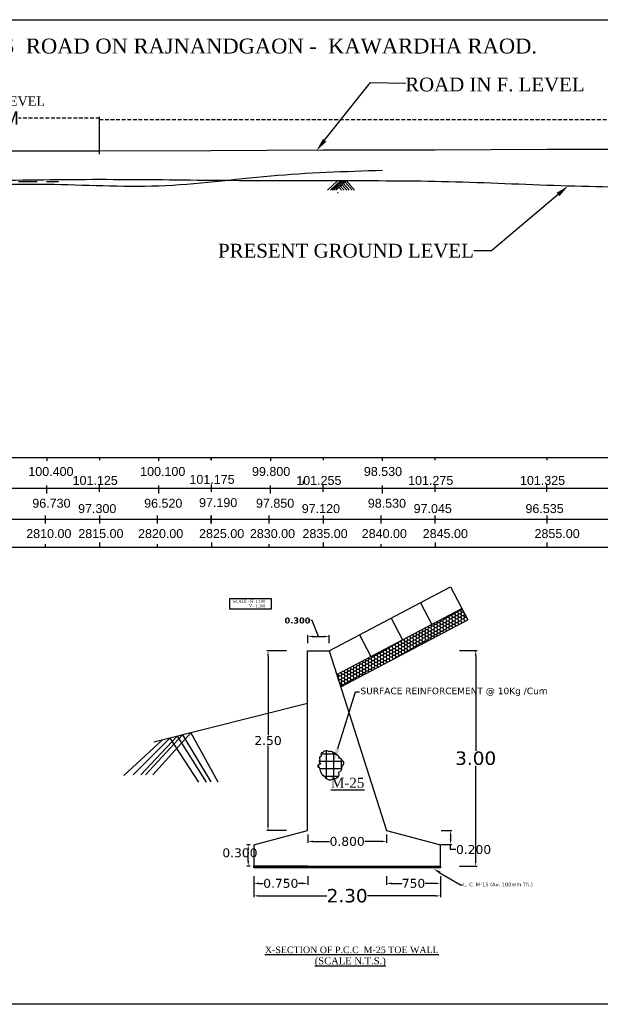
# Model space of a CAD drawing. Header units: metres. Extents: x 3770 to 4463, y -3340 to -3083.
# Tile 4 of 5: x 4181 to 4258, y -3340 to -3208. Entities that reach past the tile are written whole.
import ezdxf
from ezdxf import colors
from ezdxf.entities.mleader import LeaderData, LeaderLine
from ezdxf.math import Vec2, Vec3

# ---------------------------------------------------------------- set-up
doc = ezdxf.new("R2010")
doc.units = ezdxf.units.M
doc.header["$MEASUREMENT"] = 0
for name, pattern in [('ACAD_ISO02W100', [15, 12, -3]), ('DASED', [0.375, 0.25, -0.125]), ('DASHED', [0.75, 0.5, -0.25])]:
    doc.linetypes.add(name, pattern=pattern)
doc.styles.get("Standard").update_dxf_attribs({"font": 'verdana.ttf'})
doc.styles.add('WMF-Arial0', font='arial.ttf')
doc.dimstyles.new('SMALL Standard', dxfattribs={"dimtxt": 0.075, "dimasz": 0.05, "dimexe": 0.18, "dimexo": 0.0625, "dimgap": 0.09, "dimtad": 0, "dimtih": 1, "dimtoh": 1, "dimdec": 3, "dimzin": 0, "dimdsep": 46, "dimtxsty": 'WMF-Arial0', "dimblk": 'ARCHTICK', "dimcen": 0.09, "dimclrt": 256, "dimadec": 0, "dimazin": 0, "dimtfac": 1, "dimtdec": 3, "dimtofl": 0, "dimtmove": 0, "dimatfit": 3, "dimfxl": 0, "dimtolj": 1, "dimtzin": 0, "dimarcsym": 0})
doc.dimstyles.get("Standard").update_dxf_attribs({"dimtxt": 1, "dimasz": 0.7, "dimexe": 0.18, "dimexo": 0.0625, "dimgap": 0.09, "dimtad": 0, "dimtih": 1, "dimtoh": 1, "dimdec": 3, "dimzin": 0, "dimdsep": 46, "dimtxsty": 'Standard', "dimcen": 0.09, "dimadec": 0, "dimazin": 0, "dimtfac": 1, "dimtdec": 3, "dimtofl": 0, "dimtmove": 0, "dimatfit": 3, "dimfxl": 0, "dimtolj": 1, "dimtzin": 0, "dimarcsym": 0})

# ---------------------------------------------------------------- blocks, each defined once
blk = doc.blocks.new('_ArchTick')
at = {"color": 0, "linetype": 'ByBlock', "const_width": 0.15}
blk.add_lwpolyline([(-0.5, -0.5), (0.5, 0.5)], dxfattribs=at)
blk = doc.blocks.new('*D3')
at = {"color": 0, "lineweight": -2, "transparency": 16777216}
for p, q in [((4191.32, -3225.54), (4191.32, -3220.73)), ((4446.32, -3224.19), (4446.32, -3220.73))]:
    blk.add_line(p, q, dxfattribs=at)
at = {"color": 0, "linetype": 'DASHED', "lineweight": -2, "transparency": 16777216}
for p, q in [((4191.32, -3220.91), (4314.07, -3220.91)), ((4446.32, -3220.91), (4323.57, -3220.91))]:
    blk.add_line(p, q, dxfattribs=at)
at = {"layer": 'Defpoints', "color": 0, "transparency": 16777216}
for p in [(4446.32, -3220.91), (4446.32, -3224.26), (4191.32, -3225.6)]:
    blk.add_point(p, dxfattribs=at)
at = {"color": 0, "lineweight": -2, "transparency": 16777216, "xscale": 0.05, "yscale": 0.05, "zscale": 0.05, "rotation": 180}
blk.add_blockref('_ArchTick', (4191.32, -3220.91), dxfattribs=at)
at = {"color": 0, "lineweight": -2, "transparency": 16777216, "xscale": 0.05, "yscale": 0.05, "zscale": 0.05}
blk.add_blockref('_ArchTick', (4446.32, -3220.91), dxfattribs=at)
at = {"lineweight": 13, "transparency": 16777216, "insert": (4318.82, -3220.91), "char_height": 0.075, "attachment_point": 5, "style": 'WMF-Arial0'}
blk.add_mtext('\\A1;{\\H24x;170.00M}', dxfattribs=at)
blk = doc.blocks.new('*D4')
at = {"color": 0, "lineweight": -2, "transparency": 16777216}
for p, q in [((4161.32, -3225.04), (4161.32, -3220.54)), ((4191.32, -3225.47), (4191.32, -3220.54))]:
    blk.add_line(p, q, dxfattribs=at)
at = {"color": 0, "linetype": 'DASHED', "lineweight": -2, "transparency": 16777216}
for p, q in [((4161.32, -3220.72), (4172.17, -3220.72)), ((4191.32, -3220.72), (4180.47, -3220.72))]:
    blk.add_line(p, q, dxfattribs=at)
at = {"layer": 'Defpoints', "color": 0, "transparency": 16777216}
for p in [(4191.32, -3220.72), (4161.32, -3225.1), (4191.32, -3225.54)]:
    blk.add_point(p, dxfattribs=at)
at = {"color": 0, "lineweight": -2, "transparency": 16777216, "xscale": 0.05, "yscale": 0.05, "zscale": 0.05, "rotation": 180}
blk.add_blockref('_ArchTick', (4161.32, -3220.72), dxfattribs=at)
at = {"color": 0, "lineweight": -2, "transparency": 16777216, "xscale": 0.05, "yscale": 0.05, "zscale": 0.05}
blk.add_blockref('_ArchTick', (4191.32, -3220.72), dxfattribs=at)
at = {"lineweight": 13, "transparency": 16777216, "insert": (4176.32, -3220.72), "char_height": 0.9, "attachment_point": 5, "style": 'WMF-Arial0'}
blk.add_mtext('\\A1;{\\H2x;20.00M}', dxfattribs=at)
blk = doc.blocks.new('*D24')
at = {"color": 0, "lineweight": -2, "transparency": 16777216}
for p, q in [((4219.25, -3316.77), (4219.25, -3317.88)), ((4229.83, -3316.77), (4229.83, -3317.88)), ((4219.95, -3317.7), (4222.16, -3317.7)), ((4229.13, -3317.7), (4226.92, -3317.7))]:
    blk.add_line(p, q, dxfattribs=at)
at = {"color": 0, "transparency": 16777216}
for points in [[(4219.95, -3317.58), (4219.95, -3317.81), (4219.25, -3317.7)], [(4229.13, -3317.58), (4229.13, -3317.81), (4229.83, -3317.7)]]:
    blk.add_solid(points, dxfattribs=at)
at = {"layer": 'Defpoints', "color": 0, "transparency": 16777216}
for p in [(4219.25, -3316.71), (4229.83, -3316.71), (4229.83, -3317.7)]:
    blk.add_point(p, dxfattribs=at)
at = {"color": 0, "transparency": 16777216, "insert": (4224.54, -3317.7), "char_height": 1, "attachment_point": 5}
blk.add_mtext('\\A1;{\\H1.2x;0.800}', dxfattribs=at)
blk = doc.blocks.new('*D25')
at = {"color": 0, "lineweight": -2, "transparency": 16777216}
for p, q in [((4229.83, -3322.36), (4229.83, -3323.5)), ((4237.05, -3322.36), (4237.05, -3323.5)), ((4230.53, -3323.32), (4231.89, -3323.32)), ((4236.35, -3323.32), (4234.99, -3323.32))]:
    blk.add_line(p, q, dxfattribs=at)
at = {"color": 0, "transparency": 16777216}
for points in [[(4230.53, -3323.2), (4230.53, -3323.44), (4229.83, -3323.32)], [(4236.35, -3323.2), (4236.35, -3323.44), (4237.05, -3323.32)]]:
    blk.add_solid(points, dxfattribs=at)
at = {"layer": 'Defpoints', "color": 0, "transparency": 16777216}
for p in [(4229.83, -3322.3), (4237.05, -3322.3), (4237.05, -3323.32)]:
    blk.add_point(p, dxfattribs=at)
at = {"color": 0, "transparency": 16777216, "insert": (4233.44, -3323.32), "char_height": 1, "attachment_point": 5}
blk.add_mtext('\\A1;{\\H1.2x;750}', dxfattribs=at)
blk = doc.blocks.new('*D26')
at = {"color": 0, "lineweight": -2, "transparency": 16777216}
for p, q in [((4212.03, -3322.36), (4212.03, -3323.5)), ((4219.25, -3322.36), (4219.25, -3323.5)), ((4212.73, -3323.32), (4213.26, -3323.32)), ((4218.55, -3323.32), (4218.02, -3323.32))]:
    blk.add_line(p, q, dxfattribs=at)
at = {"color": 0, "transparency": 16777216}
for points in [[(4212.73, -3323.2), (4212.73, -3323.44), (4212.03, -3323.32)], [(4218.55, -3323.2), (4218.55, -3323.44), (4219.25, -3323.32)]]:
    blk.add_solid(points, dxfattribs=at)
at = {"layer": 'Defpoints', "color": 0, "transparency": 16777216}
for p in [(4212.03, -3322.3), (4219.25, -3322.3), (4219.25, -3323.32)]:
    blk.add_point(p, dxfattribs=at)
at = {"color": 0, "transparency": 16777216, "insert": (4215.64, -3323.32), "char_height": 1, "attachment_point": 5}
blk.add_mtext('\\A1;{\\H1.2x;0.750}', dxfattribs=at)
blk = doc.blocks.new('*D27')
at = {"color": 0, "lineweight": -2, "transparency": 16777216}
for p, q in [((4219.86, -3288.08), (4219.68, -3288.08)), ((4220.69, -3290.21), (4219.86, -3288.08)), ((4219.25, -3291.12), (4219.25, -3290.03)), ((4219.95, -3290.21), (4221.43, -3290.21)), ((4222.13, -3291.12), (4222.13, -3290.03))]:
    blk.add_line(p, q, dxfattribs=at)
at = {"color": 0, "transparency": 16777216}
for points in [[(4219.95, -3290.1), (4219.95, -3290.33), (4219.25, -3290.21)], [(4221.43, -3290.1), (4221.43, -3290.33), (4222.13, -3290.21)]]:
    blk.add_solid(points, dxfattribs=at)
at = {"layer": 'Defpoints', "color": 0, "transparency": 16777216}
for p in [(4222.13, -3290.21), (4219.25, -3291.18), (4222.13, -3291.18)]:
    blk.add_point(p, dxfattribs=at)
at = {"color": 0, "transparency": 16777216, "insert": (4217.88, -3288.08), "char_height": 1, "attachment_point": 5}
blk.add_mtext('\\A1;{\\fVerdana|b1|i0|c0|p34;\\H0.8x;0.300}', dxfattribs=at)
blk = doc.blocks.new('*D28')
at = {"color": 0, "lineweight": -2, "transparency": 16777216}
for p, q in [((4211.54, -3318.14), (4211.1, -3318.14)), ((4211.28, -3320.32), (4211.28, -3318.84)), ((4211.54, -3321.02), (4211.1, -3321.02))]:
    blk.add_line(p, q, dxfattribs=at)
at = {"color": 0, "transparency": 16777216}
for points in [[(4211.16, -3318.84), (4211.39, -3318.84), (4211.28, -3318.14)], [(4211.16, -3320.32), (4211.39, -3320.32), (4211.28, -3321.02)]]:
    blk.add_solid(points, dxfattribs=at)
at = {"layer": 'Defpoints', "color": 0, "transparency": 16777216}
for p in [(4211.28, -3318.14), (4211.6, -3318.14), (4211.6, -3321.02)]:
    blk.add_point(p, dxfattribs=at)
at = {"color": 0, "transparency": 16777216, "insert": (4210.16, -3319.23), "char_height": 1, "attachment_point": 5}
blk.add_mtext('\\A1;{\\H1.2x;0.300}', dxfattribs=at)
blk = doc.blocks.new('*D29')
at = {"color": 0, "lineweight": -2, "transparency": 16777216}
for p, q in [((4237.16, -3316.24), (4238.6, -3316.24)), ((4238.42, -3316.94), (4238.42, -3317.39)), ((4237.17, -3318.09), (4238.6, -3318.09)), ((4238.42, -3318.79), (4238.42, -3318.09)), ((4239.12, -3318.79), (4238.42, -3318.79))]:
    blk.add_line(p, q, dxfattribs=at)
at = {"color": 0, "transparency": 16777216}
for points in [[(4238.3, -3316.94), (4238.53, -3316.94), (4238.42, -3316.24)], [(4238.3, -3317.39), (4238.53, -3317.39), (4238.42, -3318.09)]]:
    blk.add_solid(points, dxfattribs=at)
at = {"layer": 'Defpoints', "color": 0, "transparency": 16777216}
for p in [(4237.1, -3316.24), (4237.1, -3318.09), (4238.42, -3318.09)]:
    blk.add_point(p, dxfattribs=at)
at = {"color": 0, "transparency": 16777216, "insert": (4241.5, -3318.79), "char_height": 1, "attachment_point": 5}
blk.add_mtext('\\A1;{\\H1.2x;0.200}', dxfattribs=at)
blk = doc.blocks.new('*D30')
at = {"color": 0, "lineweight": -2, "transparency": 16777216}
for p, q in [((4239.61, -3292.08), (4241.96, -3292.08)), ((4241.78, -3292.78), (4241.78, -3305.53)), ((4241.78, -3320.32), (4241.78, -3307.58)), ((4239.61, -3321.02), (4241.96, -3321.02))]:
    blk.add_line(p, q, dxfattribs=at)
at = {"color": 0, "transparency": 16777216}
for points in [[(4241.67, -3292.78), (4241.9, -3292.78), (4241.78, -3292.08)], [(4241.67, -3320.32), (4241.9, -3320.32), (4241.78, -3321.02)]]:
    blk.add_solid(points, dxfattribs=at)
at = {"layer": 'Defpoints', "color": 0, "transparency": 16777216}
for p in [(4239.55, -3292.08), (4241.78, -3292.08), (4239.55, -3321.02)]:
    blk.add_point(p, dxfattribs=at)
at = {"color": 0, "transparency": 16777216, "insert": (4241.78, -3306.55), "char_height": 1, "attachment_point": 5}
blk.add_mtext('\\A1;{\\H1.8x;3.00}', dxfattribs=at)
blk = doc.blocks.new('*D31')
at = {"color": 0, "lineweight": -2, "transparency": 16777216}
for p, q in [((4216.39, -3292.15), (4213.75, -3292.15)), ((4213.93, -3292.85), (4213.93, -3303.46)), ((4213.93, -3315.51), (4213.93, -3304.89)), ((4216.39, -3316.21), (4213.75, -3316.21))]:
    blk.add_line(p, q, dxfattribs=at)
at = {"color": 0, "transparency": 16777216}
for points in [[(4213.81, -3292.85), (4214.04, -3292.85), (4213.93, -3292.15)], [(4213.81, -3315.51), (4214.04, -3315.51), (4213.93, -3316.21)]]:
    blk.add_solid(points, dxfattribs=at)
at = {"layer": 'Defpoints', "color": 0, "transparency": 16777216}
for p in [(4213.93, -3292.15), (4216.46, -3292.15), (4216.46, -3316.21)]:
    blk.add_point(p, dxfattribs=at)
at = {"color": 0, "transparency": 16777216, "insert": (4213.93, -3304.18), "char_height": 1, "attachment_point": 5}
blk.add_mtext('\\A1;{\\H1.2x;2.50}', dxfattribs=at)
blk = doc.blocks.new('*D32')
at = {"color": 0, "lineweight": -2, "transparency": 16777216}
for p, q in [((4237.05, -3322.43), (4237.05, -3325.17)), ((4212.03, -3323.2), (4212.03, -3325.17)), ((4212.73, -3324.99), (4221.82, -3324.99)), ((4236.35, -3324.99), (4227.26, -3324.99))]:
    blk.add_line(p, q, dxfattribs=at)
at = {"color": 0, "transparency": 16777216}
for points in [[(4212.73, -3324.88), (4212.73, -3325.11), (4212.03, -3324.99)], [(4236.35, -3324.88), (4236.35, -3325.11), (4237.05, -3324.99)]]:
    blk.add_solid(points, dxfattribs=at)
at = {"layer": 'Defpoints', "color": 0, "transparency": 16777216}
for p in [(4237.05, -3322.37), (4212.03, -3323.14), (4237.05, -3324.99)]:
    blk.add_point(p, dxfattribs=at)
at = {"color": 0, "transparency": 16777216, "insert": (4224.54, -3324.99), "char_height": 1, "attachment_point": 5}
blk.add_mtext('\\A1;{\\H1.8x;2.30}', dxfattribs=at)

msp = doc.modelspace()

# ---------------------------------------------------------------- hatches: boundary and pattern name
h = msp.add_hatch()
h.set_pattern_fill('HONEY', color=256, scale=2.138841, style=0)
h.set_pattern_definition([(0, (4240.7227, -3286.48174), (0.4010327, 0.2315363), [0.267355, -0.53471]), (120, (4240.7227, -3286.48174), (-0.4010327, 0.2315363), [0.267355, -0.53471]), (60, (4240.7227, -3286.48174), (9e-10, 0.4630726), [-0.53471, 0.267355])])
h.paths.add_polyline_path([(4240.7227, -3287.9867), (4239.9297, -3286.4817), (4223.1488, -3295.3241), (4223.6753, -3296.9695)])
at = {"transparency": 33554674}
h = msp.add_hatch(dxfattribs=at)
h.set_pattern_fill('NET', color=256, scale=8.020653)
h.set_pattern_definition([(0, (3906.9482, -1806.0706), (0, 1.00258165), []), (90, (3906.9482, -1806.0706), (-1.00258165, 6e-17), [])])
h.paths.add_polyline_path([(4221.6218, -3309.1087, 0.46803713), (4222.7488, -3309.3073, 1.10931142), (4222.7602, -3308.117, 0.53409304), (4223.6568, -3308.269, -0.03833474), (4224.0599, -3307.2485, 0.38423121), (4223.8304, -3306.8459, 0.52056705), (4223.3955, -3306.4933, 0.52056705), (4223.0695, -3306.0588, 0.52056705), (4222.6075, -3305.7874, 0.52056705), (4222.0637, -3305.6518, 0.52056705), (4221.3298, -3305.7333, 0.52056705), (4221.0856, -3306.2218, 0.52056705), (4220.9226, -3306.7374, 0.52056705), (4221.0037, -3307.2803, 1.05620541), (4220.8789, -3307.8663, 0.23489851)])
h = msp.add_hatch(color=256)
h.dxf.hatch_style = 1
h.paths.add_polyline_path([(4237.0511, -3321.0232), (4212.0267, -3321.0232), (4212.0267, -3321.2541), (4237.0511, -3321.2541)])

# ---------------------------------------------------------------- linework, layer by layer
at = {"color": 1}
for p, q in [((4221.3186, -3224.9696), (4236.3186, -3224.9496)), ((4236.3186, -3224.9496), (4251.3186, -3224.8996)), ((4251.3186, -3224.8996), (4266.3186, -3224.8496)), ((4176.3228, -3225.0996), (4191.3186, -3225.1021)), ((4191.3186, -3225.1021), (4206.3186, -3225.0501)), ((4206.3186, -3225.0501), (4221.3186, -3224.9696)), ((4052.04, -3270.349), (4451.673, -3270.349)), ((4067.04, -3270.3496), (4451.673, -3270.3496)), ((4052.04, -3274.4735), (4451.673, -3274.4735)), ((4067.04, -3274.474), (4451.673, -3274.474)), ((3802.0311, -3278.257), (4451.673, -3278.2557))]:
    msp.add_line(p, q, dxfattribs=at)
at = {"color": 1, "linetype": 'DASED', "ltscale": 10}
msp.add_line((4079.1986, -3229.2246), (4185.8125, -3229.2246), dxfattribs=at)
at = {"lineweight": 0}
for p, q in [((4223.3134, -3229.1046), (4221.9038, -3230.3853)), ((4223.7063, -3229.0802), (4222.2968, -3230.3609)), ((4223.9199, -3229.1046), (4222.5104, -3230.3853)), ((4224.1847, -3229.1046), (4222.7752, -3230.3853)), ((4224.4404, -3229.1021), (4223.0309, -3230.3828)), ((4224.4404, -3229.1143), (4223.0309, -3230.395)), ((4223.5135, -3230.0565), (4223.7825, -3230.3682)), ((4223.6588, -3229.8325), (4224.121, -3230.3682)), ((4223.8723, -3229.667), (4224.4775, -3230.3682)), ((4224.0471, -3229.5058), (4224.7914, -3230.3682)), ((4224.2878, -3229.298), (4225.2114, -3230.3682)), ((4224.4681, -3229.1425), (4225.5259, -3230.3682)), ((4223.2657, -3230.7016), (4223.3497, -3230.799))]:
    msp.add_line(p, q, dxfattribs=at)
for p, q in [((4052.04, -3266.2246), (4451.673, -3266.2246)), ((4067.04, -3266.2251), (4451.673, -3266.2251)), ((4222.1327, -3292.1489), (4238.3994, -3283.5775)), ((4238.3994, -3283.5775), (4240.7227, -3287.9867)), ((4223.1488, -3295.3241), (4239.9297, -3286.4817)), ((4234.3798, -3285.6956), (4235.9101, -3288.5998)), ((4223.6753, -3296.9695), (4240.7227, -3287.9867)), ((4230.4505, -3287.766), (4231.9808, -3290.6702)), ((4226.1961, -3290.0077), (4227.7264, -3292.9119)), ((4219.2453, -3316.2108), (4219.2453, -3292.1489)), ((4219.2453, -3292.1489), (4222.1327, -3292.1489)), ((4222.1327, -3292.1489), (4229.8325, -3316.2108)), ((4219.2453, -3299.2073), (4198.6334, -3304.3772)), ((4212.0267, -3318.1358), (4219.2453, -3316.2108)), ((4229.8325, -3316.2108), (4237.0511, -3318.1358)), ((4212.0267, -3318.1358), (4212.0267, -3321.0232)), ((4237.0511, -3321.0232), (4237.0511, -3318.1358)), ((4212.0267, -3321.0232), (4234.1637, -3321.0232)), ((4219.2453, -3321.0232), (4212.0267, -3321.0232)), ((4219.2453, -3321.0232), (4212.0267, -3321.0232)), ((4234.1637, -3321.0232), (4237.0511, -3321.0232))]:
    msp.add_line(p, q)
at = {"lineweight": 30}
for p, q in [((4191.3186, -3266.2246), (4191.3186, -3266.5974)), ((4206.3186, -3266.2246), (4206.3186, -3266.5974)), ((4221.3186, -3266.2246), (4221.3186, -3266.5974)), ((4236.3186, -3266.2246), (4236.3186, -3266.5974)), ((4251.3186, -3266.2246), (4251.3186, -3266.5974)), ((4191.2964, -3269.8544), (4191.2964, -3270.8437)), ((4206.2964, -3269.8544), (4206.2964, -3270.8437)), ((4221.2964, -3269.8544), (4221.2964, -3270.8437)), ((4236.2964, -3269.8544), (4236.2964, -3270.8437)), ((4251.2964, -3269.8544), (4251.2964, -3270.8437)), ((4191.3237, -3274.0176), (4191.3237, -3275.0869)), ((4206.3237, -3274.0176), (4206.3237, -3275.0869)), ((4221.3237, -3274.0176), (4221.3237, -3275.0869)), ((4236.3237, -3274.0176), (4236.3237, -3275.0869)), ((4251.3237, -3274.0176), (4251.3237, -3275.0869)), ((4191.3296, -3277.6188), (4191.3296, -3278.2564)), ((4206.3296, -3277.6188), (4206.3296, -3278.2564)), ((4221.3296, -3277.6188), (4221.3296, -3278.2564)), ((4236.3296, -3277.6188), (4236.3296, -3278.2564)), ((4251.3296, -3277.6188), (4251.3296, -3278.2564))]:
    msp.add_line(p, q, dxfattribs=at)
at = {"linetype": 'ACAD_ISO02W100'}
for p, q in [((4199.7555, -3304.0904), (4194.5728, -3308.8408)), ((4200.7472, -3303.847), (4195.8531, -3308.7878)), ((4201.7496, -3303.5956), (4196.8806, -3308.7878)), ((4202.4757, -3303.4135), (4197.5057, -3308.7869)), ((4203.59, -3303.134), (4198.4563, -3308.7869)), ((4200.7472, -3303.847), (4204.6084, -3309.7278)), ((4201.7496, -3303.5956), (4205.6356, -3309.7273)), ((4202.4757, -3303.4135), (4206.261, -3309.7269)), ((4203.59, -3303.134), (4207.2114, -3309.7264))]:
    msp.add_line(p, q, dxfattribs=at)
at = {"lineweight": 30}
msp.add_lwpolyline([(3769.7238, -3207.5237), (4462.8017, -3207.5237), (4462.8017, -3339.5321), (3769.7238, -3339.5321)], close=True, dxfattribs=at)
at = {"color": 2}
for points in [[(4184.289, -3266.6781), (4184.289, -3266.3054)], [(4199.289, -3266.6783), (4199.289, -3266.3055)], [(4206.3186, -3266.5974), (4206.3186, -3266.2246)], [(4214.289, -3266.6783), (4214.289, -3266.3055)], [(4229.289, -3266.6783), (4229.289, -3266.3055)], [(4184.2668, -3271.0444), (4184.2668, -3269.9751)], [(4199.2668, -3271.0446), (4199.2668, -3269.9753)], [(4214.2668, -3271.0446), (4214.2668, -3269.9753)], [(4229.2668, -3271.0446), (4229.2668, -3269.9753)], [(4184.093, -3275.0869), (4184.093, -3274.0176)], [(4199.093, -3275.087), (4199.093, -3274.0177)], [(4206.3237, -3275.0869), (4206.3237, -3274.0176)], [(4214.093, -3275.087), (4214.093, -3274.0177)], [(4229.093, -3275.087), (4229.093, -3274.0177)], [(4184.0989, -3278.2563), (4184.0989, -3277.8265)]]:
    msp.add_lwpolyline(points, dxfattribs=at)
at = {"color": 1}
for points in [[(4218.6906, -3269.794), (4218.6906, -3269.3642)], [(4218.6906, -3269.794), (4218.6906, -3269.3642)], [(4199.0989, -3278.2565), (4199.0989, -3277.8266)], [(4214.0989, -3278.2565), (4214.0989, -3277.8266)], [(4229.0989, -3278.2565), (4229.0989, -3277.8266)]]:
    msp.add_lwpolyline(points, dxfattribs=at)
for points in [[(4208.823, -3285.104), (4214.3384, -3285.104), (4214.3384, -3286.5329), (4208.823, -3286.5329)], [(4212.0267, -3321.0232), (4237.0511, -3321.0232), (4237.0511, -3321.2541), (4212.0267, -3321.2541)]]:
    msp.add_lwpolyline(points, close=True)
at = {"color": 0}
msp.add_lwpolyline([(4222.0637, -3305.6518, -0.52056705), (4222.6075, -3305.7874, -0.52056705), (4222.6075, -3305.7874, -0.52056705), (4223.0695, -3306.0588, -0.52056705), (4223.0695, -3306.0588, -0.52056705), (4223.3955, -3306.4933, -0.52056705), (4223.3955, -3306.4933, -0.52056705), (4223.8304, -3306.8459, -0.52056705), (4223.8304, -3306.8459, -0.52056705), (4223.9935, -3307.3888, -0.52056705), (4223.9935, -3307.3888, 0.01710812), (4223.8039, -3307.841, -0.52056705), (4223.8039, -3307.841, -0.39594385), (4223.3455, -3308.4333, -0.52056705), (4223.3455, -3308.4333, -0.60277086), (4222.7488, -3309.3073, -0.52056705), (4222.7488, -3309.3073, -0.46803713), (4221.6218, -3309.1087, -0.52056705), (4221.6218, -3309.1087, -0.23489851), (4220.8789, -3307.8663, -0.52056705), (4220.8789, -3307.8663, -1.05620541), (4221.0037, -3307.2803, -0.52056705), (4221.0037, -3307.2803, -0.52056705), (4220.9226, -3306.7374, -0.52056705), (4220.9226, -3306.7374, -0.52056705), (4221.0856, -3306.2218, -0.52056705), (4221.0856, -3306.2218, -0.52056705), (4221.3298, -3305.7333, -0.52056705), (4221.3298, -3305.7333, -0.52056705)], format="xyb", close=True, dxfattribs=at)
at = {"color": 1}
msp.add_spline([(4161.3228, -3229.5596), (4176.3186, -3229.1096), (4191.3186, -3228.9246), (4206.3186, -3229.0346), (4221.3186, -3229.1046), (4236.3186, -3229.1796), (4251.3186, -3229.6896), (4266.3186, -3230.0346), (4281.3186, -3229.8146), (4296.3186, -3228.6946), (4311.3186, -3228.0496), (4326.3186, -3227.9646), (4341.3186, -3227.5346), (4356.3186, -3226.5191), (4371.3186, -3225.8491), (4386.3186, -3225.509), (4401.3186, -3224.9095), (4416.3186, -3224.6195), (4431.3186, -3224.3395), (4446.3186, -3224.2551)], degree=3, dxfattribs=at)
at = {"color": 5}
msp.add_spline([(4154.289, -3229.7755), (4169.289, -3229.7854), (4184.289, -3229.5754), (4199.289, -3229.7855), (4214.289, -3228.4555), (4229.289, -3227.6946)], degree=3, dxfattribs=at)

# ---------------------------------------------------------------- texts
at = {"color": 2, "style": 'WMF-Arial0'}
for s, p in [('100.400', (4181.7801, -3268.6934)), ('100.100', (4196.7801, -3268.6936)), ('99.800', (4211.7801, -3268.6936)), ('98.530', (4226.7801, -3268.6936)), ('96.730', (4182.3117, -3272.9552)), ('96.520', (4197.3117, -3272.9553)), ('97.850', (4212.3117, -3272.9553)), ('98.530', (4227.3117, -3272.9553)), ('2810.00', (4181.4971, -3277.0239)), ('2820.00', (4196.4971, -3277.024)), ('2830.00', (4211.4971, -3277.024)), ('2840.00', (4226.4971, -3277.024))]:
    msp.add_text(s, height=1.2, dxfattribs=at).set_placement(p)
at = {"style": 'WMF-Arial0'}
for s, p in [('101.125', (4187.7182, -3269.8909)), ('101.175', (4203.3852, -3269.7527)), ('101.255', (4217.7182, -3269.8911)), ('101.275', (4232.7182, -3269.8911)), ('101.325', (4247.7182, -3269.8911)), ('97.300', (4188.4571, -3273.6718)), ('97.190', (4204.675, -3272.8744)), ('97.120', (4218.4571, -3273.672)), ('97.045', (4233.4571, -3273.672)), ('96.535', (4248.4571, -3273.672)), ('2815.00', (4188.4834, -3277.0239)), ('2825.00', (4204.675, -3277.0239)), ('2835.00', (4218.5484, -3277.0241)), ('2845.00', (4234.675, -3277.0241)), ('2855.00', (4249.675, -3277.0241))]:
    msp.add_text(s, height=1.2, dxfattribs=at).set_placement(p)
for s, insert, char_height, width, attachment_point in [('\\pt36.82;{\\fTimes New Roman|b0|i0|c0|p18; L- SEC.  OF  APROACH ROAD ON CONSTRUCTION OF   HIGH LEVEL BRIDGE ACROSS \\LMUSKA NALA\\l ON KHAIRAGARH  BYPASS  ROAD ON RAJNANDGAON -  KAWARDHA RAOD.}', (4125.1424, -3210.0563), 2, 289.165947, 2), ('{\\fTimes New Roman|b0|i0|c0|p18;ROAD IN F. LEVEL}', (4244.3574, -3215.2859), 1.85, 26.199592, 2), ('{\\fTimes New Roman|b0|i0|c0|p18;PRESENT GROUND LEVEL }', (4224.3861, -3237.5705), 1.85, 42.265463, 2), ('{\\fTimes New Roman|b0|i0|c0|p18;SCALE - H  1:100\\P               V - 1:100}', (4211.3975, -3285.303), 0.375, 5.3612, 2), ('{\\fTimes New Roman|b0|i0|c0|p18;\\LM-25}', (4222.3672, -3309.1554), 1.336776, 2.366744, 1), ('{\\fTimes New Roman|b0|i0|c0|p18;\\LX-SECTION OF P.C.C  M-25 TOE WALL}', (4225.1671, -3331.791), 0.882272, 26.702324, 2), ('{\\fTimes New Roman|b0|i0|c0|p18;\\L(SCALE N.T.S.)}', (4220.1941, -3333.2317), 0.938261, 10.440719, 1)]:
    msp.add_mtext(s, dxfattribs=dict(insert=insert, char_height=char_height, width=width, attachment_point=attachment_point))
at = {"linetype": 'DASED', "lineweight": 9, "insert": (4176.8754, -3217.8166), "char_height": 1.25, "width": 25.539624, "attachment_point": 2}
msp.add_mtext('{\\fTimes New Roman|b0|i0|c0|p18;ROAD IN LEVEL}', dxfattribs=at)

# ---------------------------------------------------------------- dimensions: what is measured, and where the dimension line sits
at = {"lineweight": 13}
dim = msp.add_linear_dim(base=(4191.3201, -3220.7224), p1=(4161.3228, -3225.0996), p2=(4191.3201, -3225.5371), text='{\\H2x;20.00M}', dimstyle='SMALL Standard', override={"dimtxt": 0.9}, dxfattribs=at)
dim.commit()
dim.dimension.update_dxf_attribs({"geometry": '*D4', "text_midpoint": (4176.3214, -3220.7224), "dimtype": 160})
dim = msp.add_linear_dim(base=(4446.3186, -3220.9103), p1=(4191.3186, -3225.5996), p2=(4446.3186, -3224.2551), text='{\\H24x;170.00M}', dimstyle='SMALL Standard', dxfattribs=at)
dim.commit()
dim.dimension.update_dxf_attribs({"geometry": '*D3', "text_midpoint": (4318.8186, -3220.9103), "dimtype": 160})
dim = msp.add_linear_dim(base=(4222.1327, -3290.212), p1=(4219.2453, -3291.1843), p2=(4222.1327, -3291.1843), text='{\\fVerdana|b1|i0|c0|p34;\\H0.8x;0.300}', dimstyle='Standard', override={"dimtmove": 1})
dim.commit()
dim.dimension.update_dxf_attribs({"geometry": '*D27', "text_midpoint": (4219.5868, -3288.077), "dimtype": 160})
for base, p1, p2, text, picture, middle in [((4213.9267, -3292.1489), (4216.4563, -3316.2108), (4216.4563, -3292.1489), '{\\H1.2x;2.50}', '*D31', (4213.9267, -3304.1799)), ((4241.7828, -3292.082), (4239.5466, -3321.0232), (4239.5466, -3292.082), '{\\H1.8x;3.00}', '*D30', (4241.7828, -3306.5526))]:
    dim = msp.add_linear_dim(base=base, p1=p1, p2=p2, angle=90, text=text, dimstyle='Standard')
    dim.commit()
    dim.dimension.update_dxf_attribs({"geometry": picture, "text_midpoint": middle})
for base, p1, p2, text, picture, middle in [((4229.8325, -3317.6951), (4219.2453, -3316.7065), (4229.8325, -3316.7065), '{\\H1.2x;0.800}', '*D24', (4224.5389, -3317.6951)), ((4219.2453, -3323.321), (4212.0267, -3322.3018), (4219.2453, -3322.3018), '{\\H1.2x;0.750}', '*D26', (4215.636, -3323.321)), ((4237.0511, -3324.9935), (4212.0267, -3323.138), (4237.0511, -3322.3686), '{\\H1.8x;2.30}', '*D32', (4224.5389, -3324.9935)), ((4237.0511, -3323.321), (4229.8325, -3322.3018), (4237.0511, -3322.3018), '{\\H1.2x;750}', '*D25', (4233.4418, -3323.321))]:
    dim = msp.add_linear_dim(base=base, p1=p1, p2=p2, text=text, dimstyle='Standard')
    dim.commit()
    dim.dimension.update_dxf_attribs({"geometry": picture, "text_midpoint": middle})
for base, p1, p2, text, picture, middle in [((4238.416, -3318.0944), (4237.0974, -3316.2363), (4237.1029, -3318.0944), '{\\H1.2x;0.200}', '*D29', (4238.6148, -3318.5351)), ((4211.2762, -3318.1358), (4211.6022, -3321.0232), (4211.6022, -3318.1358), '{\\H1.2x;0.300}', '*D28', (4210.156, -3319.2272))]:
    dim = msp.add_linear_dim(base=base, p1=p1, p2=p2, angle=90, text=text, dimstyle='Standard', override={"dimtmove": 1})
    dim.commit()
    dim.dimension.update_dxf_attribs({"geometry": picture, "text_midpoint": middle, "dimtype": 160})

# ---------------------------------------------------------------- leaders
ml = msp.add_multileader_mtext('Standard')
ml.set_content('', color=256)
ml.set_leader_properties()
ml.build(insert=Vec2(0, 0))
ml.multileader.update_dxf_attribs({"text_right_attachment_type": 6, "dogleg_length": 0.36, "arrow_head_size": 1.8})
ctx = ml.context
ctx.base_point, ctx.char_height, ctx.arrow_head_size, ctx.landing_gap_size, ctx.plane_origin, ctx.plane_x_axis, ctx.plane_y_axis = Vec3(4232.467, -3216.1286), 0.18, 1.8, 0.09, Vec3(4229.4461, -3226.8056), Vec3(-0.9998303, 0.01842203), Vec3(-0.01842203, -0.9998303)
ctx.right_attachment, ctx.text_align_type = 6, 2
notes = []
notes.append((ctx, [(1, (1, 1, 0), (4227.6866, -3215.9505), (0.9998303, -0.01842203), 4.6029, [(0, [(4220.4047, -3225.0996)], 0, [])])]))
ctx.mtext.insert, ctx.mtext.text_direction, ctx.mtext.rotation, ctx.mtext.alignment, ctx.mtext.flow_direction = Vec3(4232.3753, -3216.2169), Vec3(-0.9998303, 0.01842203), 3.12316958, 3, 5
ml = msp.add_multileader_mtext('Standard')
ml.set_content('', color=256)
ml.set_leader_properties()
ml.build(insert=Vec2(0, 0))
ml.multileader.update_dxf_attribs({"text_right_attachment_type": 6, "dogleg_length": 0.36, "arrow_head_size": 1.8})
ctx = ml.context
ctx.base_point, ctx.char_height, ctx.arrow_head_size, ctx.landing_gap_size, ctx.plane_origin = Vec3(4241.4539, -3238.4372), 0.18, 1.8, 0.09, Vec3(4249.113, -3231.5871)
ctx.right_attachment, ctx.text_align_type = 6, 2
notes.append((ctx, [(1, (1, 1, 0), (4243.892, -3238.5272), (-1, 0), 2.2581, [(0, [(4254.1992, -3229.7964)], 0, [])])]))
ctx.mtext.insert, ctx.mtext.alignment, ctx.mtext.flow_direction = Vec3(4241.5439, -3238.3472), 3, 5
ml = msp.add_multileader_mtext('Standard')
ml.set_content('SURFACE REINFORCEMENT @ 10Kg /Cum', color=256)
ml.set_leader_properties()
ml.build(insert=Vec2(0, 0))
ml.multileader.update_dxf_attribs({"text_right_attachment_type": 6, "dogleg_length": 0.36, "arrow_head_size": 1.7824})
ctx = ml.context
ctx.base_point, ctx.char_height, ctx.arrow_head_size, ctx.landing_gap_size, ctx.plane_origin = Vec3(4226.1962, -3297.6386), 0.882343, 1.7824, 0.1283, Vec3(4222.7629, -3306.9328)
ctx.right_attachment = 6
notes.append((ctx, [(0, (1, 1, 0), (4225.6829, -3297.6386), (1, 0), 0.5133, [(0, [(4222.7629, -3306.9328)], 0, [])])]))
ctx.mtext.insert, ctx.mtext.flow_direction = Vec3(4226.3246, -3297.0721), 5
at = {"lineweight": 30}
ml = msp.add_multileader_mtext('Standard', dxfattribs=at)
ml.set_content('L. C. M-15 (Av. 100mm Th.)', color=256)
ml.set_leader_properties()
ml.build(insert=Vec2(0, 0))
ml.multileader.update_dxf_attribs({"text_right_attachment_type": 6, "dogleg_length": 0.36, "arrow_head_size": 1})
ctx = ml.context
ctx.base_point, ctx.char_height, ctx.arrow_head_size, ctx.landing_gap_size, ctx.plane_origin = Vec3(4240.0246, -3323.535), 0.49504, 1, 0.072, Vec3(4236.1373, -3321.3669)
ctx.right_attachment = 6
notes.append((ctx, [(0, (1, 1, 0), (4239.7366, -3323.535), (1, 0), 0.288, [(0, [(4236.1373, -3321.3669)], 0, [])])]))
ctx.mtext.insert, ctx.mtext.flow_direction = Vec3(4240.0966, -3323.2189), 5
for ctx, leaders in notes:
    for number, flags, end, landing, length, lines in leaders:
        leader = LeaderData()
        leader.index, (leader.has_last_leader_line, leader.has_dogleg_vector, leader.attachment_direction) = number, flags
        leader.last_leader_point, leader.dogleg_vector, leader.dogleg_length = Vec3(end), Vec3(landing), length
        for number, points, colour, breaks in lines:
            line = LeaderLine()
            line.index, line.vertices, line.color, line.breaks = number, Vec3.list(points), colors.encode_raw_color(colour), breaks
            leader.lines.append(line)
        ctx.leaders.append(leader)

doc.saveas('drawing.dxf')
